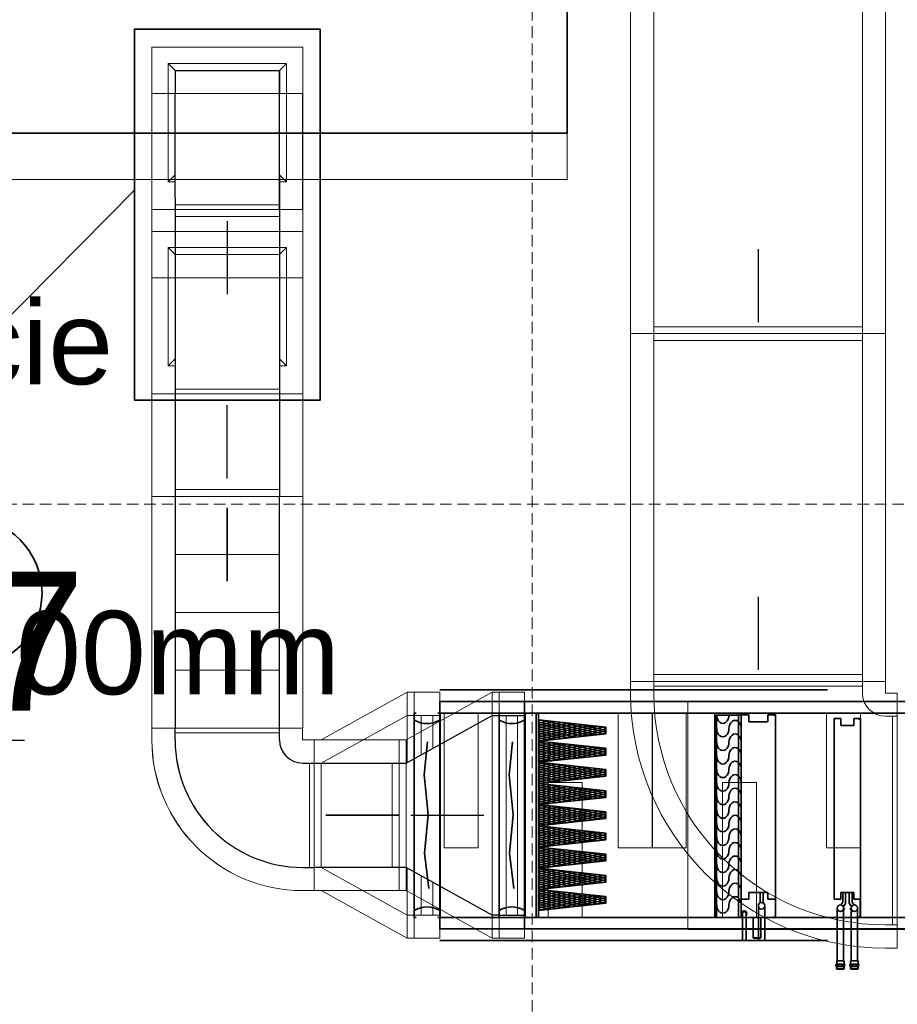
# Model space of a CAD drawing. Header units: millimetres. Extents: x -1465 to 393277, y -3788 to 454312.
# Tile 135 of 256: x 27520 to 31304, y 6841 to 11088. Entities that reach past the tile are written whole.
import ezdxf

# ---------------------------------------------------------------- set-up
doc = ezdxf.new("R2010")
doc.units = ezdxf.units.MM
doc.header["$XCLIPFRAME"] = 2
doc.linetypes.add('DASHED', pattern=[0.75, 0.5, -0.25])
doc.linetypes.add('Dashed2cust', pattern=[50, 25, -25])
for name, color, linetype in [('#Przebicia', 8, 'Continuous'), ('FLUID-N1', 8, 'Continuous'), ('FLUID-N1-150-ARRDU', 8, 'Continuous'), ('FLUID-N1-INS', 8, 'Continuous'), ('FLUID-W1', 8, 'Continuous'), ('FLUID-W1-150-ARRDU', 8, 'Continuous'), ('FLUID-W1-INS', 8, 'Continuous'), ('FLUID-WD3-150-ARRGR', 8, 'Continuous'), ('IS_Text_Pion_Wodociag', 8, 'Continuous'), ('Konstrukcja - Siatka mod', 8, 'Continuous'), ('Konstrukcja - Stropy', 8, 'Continuous'), ('kontury', 8, 'Continuous')]:
    doc.layers.add(name, color=color, linetype=linetype)
doc.styles.add('STYL_AUTOMATYCZNY_1', font='ARIALN.TTF')
picture_1 = doc.add_image_def('image2.bmp', size_in_pixel=(2333, 386))

msp = doc.modelspace()

# ---------------------------------------------------------------- linework, layer by layer
at = {"layer": '#Przebicia', "color": 8, "linetype": 'Continuous', "lineweight": 35, "ltscale": 100}
for p, q in [((29880, 10599), (29880, 11328.9)), ((26075.9, 10599), (29880, 10599))]:
    msp.add_line(p, q, dxfattribs=at)
at = {"color": 8, "linetype": 'Continuous', "lineweight": 35, "ltscale": 100}
for p, q in [((28014.9, 11046.9), (28014.9, 9446.9)), ((28014.9, 11046.9), (28814.9, 11046.9)), ((27338, 9667.7), (28016.9, 10353.5)), ((31921, 8147.3), (29331, 8147.3)), ((29331, 8097.3), (29331, 8147.3)), ((31921, 8147.3), (29697, 8147.3)), ((29697, 8097.3), (29697, 8147.3)), ((29331, 7216.3), (29331, 8097.3)), ((29333, 7216.3), (29333, 8097.3)), ((31921, 8097.3), (29333, 8097.3)), ((29697, 7216.3), (29697, 8097.3)), ((29699, 7216.3), (29699, 8097.3)), ((31921, 8097.3), (29699, 8097.3)), ((30517.4, 7216.3), (30517.4, 8097.2)), ((30619, 8097.2), (30517.4, 8097.2)), ((30631, 8088.3), (30525, 8088.3)), ((30525, 7216.3), (30525, 8088.3)), ((30619, 7216.3), (30619, 8097.2)), ((30779, 8097.2), (30619, 8097.2)), ((30619, 7216.3), (30619, 8097.2)), ((30631, 8089.3), (30663.7, 8089.3)), ((30631, 8039.3), (30631, 8089.3)), ((30631, 8088.3), (30631, 7216.3)), ((30663.7, 8059.3), (30663.7, 8089.3)), ((30746.2, 8089.3), (30746.2, 8059.3)), ((30746.2, 8089.3), (30779, 8089.3)), ((30779, 7216.3), (30779, 8097.2)), ((30779, 8089.3), (30779, 8039.3)), ((31032, 8039.3), (31032, 8074.3)), ((31032, 8074.3), (31061, 8074.3)), ((31061, 8044.3), (31061, 8074.3)), ((31116, 8074.3), (31116, 8044.3)), ((31116, 8074.3), (31145, 8074.3)), ((31145, 8074.3), (31145, 8039.3)), ((29331, 8067.3), (29333, 8067.3)), ((29697, 8067.3), (29699, 8067.3)), ((29757, 8063.3), (29771.4, 8066.4)), ((29757, 8053.6), (29801, 8063.2)), ((29757, 8043.9), (29830.7, 8060)), ((30008.3, 8003.7), (29757, 8058.9)), ((29757, 8034.1), (29860.4, 8056.9)), ((29757, 8024.4), (29890, 8053.7)), ((29757, 8014.7), (29919.7, 8050.5)), ((29978.6, 8000.5), (29757, 8049.2)), ((29757, 8005), (29949.3, 8047.3)), ((29757, 7995.3), (29979, 8044.1)), ((29757, 7985.6), (30008.7, 8040.9)), ((29949, 7997.3), (29757, 8039.5)), ((29919.3, 7994.1), (29757, 8029.7)), ((30037.9, 8006.9), (29762.4, 8067.4)), ((29763.5, 7977.3), (30038.3, 8037.7)), ((30047, 8014.6), (29849, 8058.1)), ((29850.2, 7986.6), (30047, 8029.9)), ((30047, 8024.3), (29935.7, 8048.7)), ((30047, 8034), (30022.3, 8039.4)), ((30631, 7329.3), (30631, 8039.3)), ((30746.2, 8059.3), (30663.7, 8059.3)), ((30779, 7329.3), (30779, 8039.3)), ((31032, 7329.3), (31032, 8039.3)), ((31116, 8044.3), (31061, 8044.3)), ((31145, 7329.3), (31145, 8039.3)), ((29889.6, 7990.9), (29757, 8020)), ((29860, 7987.7), (29757, 8010.3)), ((29830.3, 7984.5), (29757, 8000.6)), ((29800.6, 7981.3), (29757, 7990.9)), ((29936.8, 7996), (30047, 8020.2)), ((30023.4, 8005.3), (30047, 8010.5)), ((29771, 7978.1), (29757, 7981.2)), ((29757, 7975.9), (29759.2, 7976.4)), ((29757, 7966.2), (29788.9, 7973.2)), ((30020.4, 7913.6), (29757, 7971.5)), ((29757, 7956.5), (29818.5, 7970)), ((29757, 7946.8), (29848.2, 7966.8)), ((29757, 7937), (29877.9, 7963.6)), ((29990.8, 7910.4), (29757, 7961.8)), ((29757, 7927.3), (29907.5, 7960.4)), ((29757, 7917.6), (29937.2, 7957.2)), ((29757, 7907.9), (29966.9, 7954)), ((29961.1, 7907.2), (29757, 7952.1)), ((29757, 7898.2), (29996.5, 7950.8)), ((29757, 7888.5), (30026.2, 7947.6)), ((29931.4, 7904), (29757, 7942.4)), ((30047, 7917.5), (29797.9, 7972.2)), ((29814.7, 7891.5), (30047, 7942.5)), ((30047, 7927.2), (29884.5, 7962.9)), ((30047, 7936.9), (29971.2, 7953.6)), ((29901.8, 7900.8), (29757, 7932.7)), ((29872.1, 7897.6), (29757, 7922.9)), ((29842.5, 7894.5), (29757, 7913.2)), ((29812.8, 7891.3), (29757, 7903.5)), ((29901.3, 7900.8), (30047, 7932.8)), ((29988, 7910.1), (30047, 7923.1)), ((29783.1, 7888.1), (29757, 7893.8)), ((30032.6, 7823.6), (29757, 7884.1)), ((29757, 7878.8), (29776.7, 7883.1)), ((29757, 7869.1), (29806.4, 7879.9)), ((29757, 7859.4), (29836.1, 7876.7)), ((30002.9, 7820.4), (29757, 7874.4)), ((29757, 7849.7), (29865.7, 7873.5)), ((29757, 7840), (29895.4, 7870.4)), ((29757, 7830.2), (29925, 7867.2)), ((29973.3, 7817.2), (29757, 7864.7)), ((29757, 7820.5), (29954.7, 7864)), ((29757, 7810.8), (29984.4, 7860.8)), ((29757, 7801.1), (30014, 7857.6)), ((30047, 7830.1), (29833.4, 7877)), ((30047, 7839.8), (29920, 7867.7)), ((30047, 7849.5), (30006.7, 7858.4)), ((29943.6, 7814), (29757, 7855)), ((29913.9, 7810.8), (29757, 7845.3)), ((29884.3, 7807.6), (29757, 7835.6)), ((29854.6, 7804.4), (29757, 7825.8)), ((29824.9, 7801.2), (29757, 7816.1)), ((29779.2, 7796.3), (30043.7, 7854.4)), ((29865.8, 7805.6), (30047, 7845.4)), ((29952.5, 7814.9), (30047, 7835.7)), ((30039.1, 7824.3), (30047, 7826)), ((29795.3, 7798), (29757, 7806.4)), ((29765.6, 7794.8), (29757, 7796.7)), ((29757, 7791.4), (29764.6, 7793.1)), ((29757, 7781.7), (29794.2, 7789.9)), ((30015.1, 7730.3), (29757, 7787)), ((29757, 7772), (29823.9, 7786.7)), ((29757, 7762.3), (29853.6, 7783.5)), ((29757, 7752.6), (29883.2, 7780.3)), ((29985.4, 7727.1), (29757, 7777.3)), ((29757, 7742.9), (29912.9, 7777.1)), ((29757, 7733.1), (29942.6, 7773.9)), ((30044.7, 7733.5), (29782.2, 7791.2)), ((30047, 7742.7), (29868.9, 7781.8)), ((30047, 7752.4), (29955.5, 7772.5)), ((29757, 7723.4), (29972.2, 7770.7)), ((29955.7, 7723.9), (29757, 7767.6)), ((29757, 7713.7), (30001.9, 7767.5)), ((29757, 7704), (30031.5, 7764.3)), ((29926.1, 7720.7), (29757, 7757.9)), ((29896.4, 7717.5), (29757, 7748.2)), ((29866.8, 7714.3), (29757, 7738.5)), ((29837.1, 7711.2), (29757, 7728.8)), ((29830.3, 7710.4), (30047, 7758)), ((29917, 7719.7), (30047, 7748.3)), ((30003.6, 7729.1), (30047, 7738.6)), ((30047, 7762.1), (30042.1, 7763.2)), ((29807.4, 7708), (29757, 7719)), ((29777.8, 7704.8), (29757, 7709.3)), ((29757, 7694.3), (29782.1, 7699.8)), ((30027.2, 7640.3), (29757, 7699.6)), ((29757, 7684.6), (29811.8, 7696.6)), ((29757, 7674.9), (29841.4, 7693.4)), ((29757, 7665.2), (29871.1, 7690.2)), ((29997.6, 7637.1), (29757, 7689.9)), ((29757, 7655.5), (29900.7, 7687.1)), ((30047, 7645.6), (29817.7, 7696)), ((30047, 7655.3), (29904.4, 7686.7)), ((29757, 7645.8), (29930.4, 7683.9)), ((29757, 7636.1), (29960.1, 7680.7)), ((29967.9, 7633.9), (29757, 7680.2)), ((29757, 7626.3), (29989.7, 7677.5)), ((29757, 7616.6), (30019.4, 7674.3)), ((29938.2, 7630.7), (29757, 7670.5)), ((29908.6, 7627.5), (29757, 7660.8)), ((29878.9, 7624.3), (29757, 7651.1)), ((29794.8, 7615.2), (30047, 7670.6)), ((29881.5, 7624.6), (30047, 7660.9)), ((29968.1, 7633.9), (30047, 7651.2)), ((30047, 7665), (29991, 7677.3)), ((29849.3, 7621.1), (29757, 7641.4)), ((29819.6, 7617.9), (29757, 7631.7)), ((29789.9, 7614.7), (29757, 7621.9)), ((29760.3, 7611.5), (29757, 7612.2)), ((29757, 7606.9), (29769.9, 7609.8)), ((29757, 7597.2), (29799.6, 7606.6)), ((29757, 7587.5), (29829.3, 7603.4)), ((30009.7, 7547), (29757, 7602.5)), ((30039.4, 7550.2), (29766.6, 7610.1)), ((29757, 7577.8), (29858.9, 7600.2)), ((29757, 7568.1), (29888.6, 7597)), ((29757, 7558.4), (29918.3, 7593.8)), ((29980, 7543.8), (29757, 7592.8)), ((29757, 7548.7), (29947.9, 7590.6)), ((29757, 7539), (29977.6, 7587.4)), ((29757, 7529.2), (30007.2, 7584.2)), ((29950.4, 7540.6), (29757, 7583.1)), ((29920.7, 7537.4), (29757, 7573.4)), ((29891.1, 7534.2), (29757, 7563.7)), ((29759.3, 7520.1), (30036.9, 7581)), ((29846, 7529.4), (30047, 7573.5)), ((30047, 7558.2), (29853.2, 7600.8)), ((29932.6, 7538.7), (30047, 7563.8)), ((30047, 7567.9), (29939.8, 7591.5)), ((30047, 7577.7), (30026.5, 7582.2)), ((29861.4, 7531), (29757, 7554)), ((29831.7, 7527.8), (29757, 7544.3)), ((29802.1, 7524.7), (29757, 7534.6)), ((29772.4, 7521.5), (29757, 7524.9)), ((29757, 7519.5), (29757.8, 7519.7)), ((29757, 7509.8), (29787.5, 7516.5)), ((30019.3, 7548), (30047, 7554.1)), ((30021.9, 7456.9), (29757, 7515.1)), ((29757, 7500.1), (29817.1, 7513.3)), ((29757, 7490.4), (29846.8, 7510.1)), ((29757, 7480.7), (29876.4, 7506.9)), ((29992.2, 7453.8), (29757, 7505.4)), ((29757, 7471), (29906.1, 7503.8)), ((29757, 7461.3), (29935.8, 7500.6)), ((29757, 7451.6), (29965.4, 7497.4)), ((29962.5, 7450.6), (29757, 7495.7)), ((29757, 7441.9), (29995.1, 7494.2)), ((29757, 7432.2), (30024.8, 7491)), ((29932.9, 7447.4), (29757, 7486)), ((29903.2, 7444.2), (29757, 7476.3)), ((30047, 7461.1), (29802.1, 7515)), ((29810.5, 7434.2), (30047, 7486.2)), ((30047, 7470.8), (29888.7, 7505.6)), ((29897.1, 7443.5), (30047, 7476.4)), ((30047, 7480.6), (29975.3, 7496.3)), ((29873.6, 7441), (29757, 7466.6)), ((29843.9, 7437.8), (29757, 7456.9)), ((29814.2, 7434.6), (29757, 7447.2)), ((29784.6, 7431.4), (29757, 7437.5)), ((29983.8, 7452.8), (30047, 7466.7)), ((30034, 7366.9), (29757, 7427.8)), ((29757, 7422.4), (29775.3, 7426.5)), ((29757, 7412.7), (29805, 7423.3)), ((29757, 7403), (29834.6, 7420.1)), ((30004.4, 7363.7), (29757, 7418)), ((29757, 7393.3), (29864.3, 7416.9)), ((29757, 7383.6), (29894, 7413.7)), ((29757, 7373.9), (29923.6, 7410.5)), ((29974.7, 7360.5), (29757, 7408.3)), ((29757, 7364.2), (29953.3, 7407.3)), ((29757, 7354.5), (29982.9, 7404.1)), ((29757, 7344.8), (30012.6, 7400.9)), ((29945, 7357.3), (29757, 7398.6)), ((29915.4, 7354.1), (29757, 7388.9)), ((29775, 7339), (30042.3, 7397.7)), ((30047, 7373.8), (29837.6, 7419.8)), ((29861.6, 7348.3), (30047, 7389.1)), ((30047, 7383.5), (29924.2, 7410.4)), ((30047, 7393.2), (30010.8, 7401.1)), ((29885.7, 7350.9), (29757, 7379.2)), ((29856, 7347.7), (29757, 7369.5)), ((29826.4, 7344.5), (29757, 7359.8)), ((29796.7, 7341.4), (29757, 7350.1)), ((29948.3, 7357.7), (30047, 7379.4)), ((30034.9, 7367), (30047, 7369.6)), ((29767.1, 7338.2), (29757, 7340.4)), ((29757, 7335.1), (29763.2, 7336.4)), ((29757, 7325.3), (29792.8, 7333.2)), ((30016.5, 7273.6), (29757, 7330.7)), ((29757, 7315.6), (29822.5, 7330)), ((29757, 7305.9), (29852.1, 7326.8)), ((29757, 7296.2), (29881.8, 7323.6)), ((29986.8, 7270.5), (29757, 7321)), ((29757, 7286.5), (29911.5, 7320.4)), ((29757, 7276.8), (29941.1, 7317.3)), ((29757, 7267.1), (29970.8, 7314.1)), ((29957.2, 7267.3), (29757, 7311.2)), ((29757, 7257.4), (30000.4, 7310.9)), ((29757, 7247.7), (30030.1, 7307.7)), ((30046.2, 7276.8), (29786.4, 7333.9)), ((30047, 7286.4), (29873, 7324.6)), ((30047, 7296.1), (29959.7, 7315.3)), ((30047, 7305.8), (30046.3, 7305.9)), ((30631, 7329.3), (30631, 7294.3)), ((30663.7, 7324.3), (30663.7, 7294.3)), ((30746.2, 7324.3), (30663.7, 7324.3)), ((30725.1, 7324.3), (30712.4, 7324.3)), ((30712.4, 7278.8), (30712.4, 7324.3)), ((30712.4, 7281.9), (30712.4, 7324.3)), ((30725.1, 7324.3), (30712.4, 7324.3)), ((30725.1, 7278.8), (30725.1, 7324.3)), ((30725.1, 7281.4), (30725.1, 7324.3)), ((30746.2, 7294.3), (30746.2, 7324.3)), ((30779, 7329.3), (30779, 7216.3)), ((31032, 7329.3), (31032, 7294.3)), ((31116, 7324.3), (31061, 7324.3)), ((31061, 7324.3), (31061, 7294.3)), ((31068.4, 7281.4), (31068.4, 7324.3)), ((31081.1, 7281.9), (31081.1, 7324.3)), ((31095.9, 7281.9), (31095.9, 7324.3)), ((31108.6, 7281.4), (31108.6, 7324.3)), ((31116, 7294.3), (31116, 7324.3)), ((31145, 7329.3), (31145, 7216.3)), ((29927.5, 7264.1), (29757, 7301.5)), ((29897.9, 7260.9), (29757, 7291.8)), ((29868.2, 7257.7), (29757, 7282.1)), ((29838.5, 7254.5), (29757, 7272.4)), ((29808.9, 7251.3), (29757, 7262.7)), ((29826.1, 7253.2), (30047, 7301.7)), ((29912.8, 7262.5), (30047, 7292)), ((29999.4, 7271.8), (30047, 7282.3)), ((30663.7, 7294.3), (30631, 7294.3)), ((30704.7, 7266.3), (30704.7, 7116.3)), ((30732.7, 7116.3), (30732.7, 7266.3)), ((30779, 7294.3), (30746.2, 7294.3)), ((30778, 7294.3), (30778, 7217.3)), ((31061, 7294.3), (31032, 7294.3)), ((31060.3, 7269.9), (31068.4, 7281.4)), ((31070.7, 7262.6), (31078.5, 7273.7)), ((31106.2, 7262.6), (31098.5, 7273.7)), ((31116.7, 7269.9), (31108.6, 7281.4)), ((31145, 7294.3), (31116, 7294.3)), ((31144, 7294.3), (31144, 7217.3)), ((29331, 7246.3), (29333, 7246.3)), ((29697, 7246.3), (29699, 7246.3)), ((29779.2, 7248.1), (29757, 7253)), ((30635.7, 7233.4), (30635.7, 7116.3)), ((30651.7, 7233.4), (30651.7, 7116.3)), ((31044.4, 7256.1), (31044.4, 7029.3)), ((31072.4, 7256.1), (31072.4, 7029.3)), ((31072.4, 7252.3), (31074.5, 7256)), ((31072.4, 7249.3), (31075.8, 7255.2)), ((31075.8, 7255.2), (31074.5, 7256)), ((31101.2, 7255.2), (31102.5, 7256)), ((31109.2, 7241.4), (31101.2, 7255.2)), ((31110.5, 7242.1), (31102.5, 7256)), ((31104.7, 7257.3), (31104.4, 7254.6)), ((31104.6, 7241), (31104.6, 7029.3)), ((31109.2, 7241.4), (31110.5, 7242.1)), ((31132.6, 7256.1), (31132.6, 7029.3)), ((29331, 7216.3), (29331, 7166.3)), ((31921, 7216.3), (29333, 7216.3)), ((29697, 7216.3), (29697, 7166.3)), ((31921, 7216.3), (29699, 7216.3)), ((30517.4, 7216.3), (30619, 7216.3)), ((30631, 7216.3), (30525, 7216.3)), ((30619, 7216.3), (30698.9, 7216.3)), ((30683, 7216.3), (30683, 7127.8)), ((30699.1, 7216.3), (30779, 7216.3)), ((30715, 7216.3), (30715, 7127.8)), ((30769, 7217.3), (30769, 7216.3)), ((30778, 7217.3), (30769, 7217.3)), ((30779, 7216.3), (30769, 7216.3)), ((31144, 7217.3), (31135, 7217.3)), ((31135, 7217.3), (31135, 7216.3)), ((31145, 7216.3), (31135, 7216.3)), ((31921, 7166.3), (29331, 7166.3)), ((31921, 7166.3), (29697, 7166.3)), ((30635.7, 7116.3), (30651.7, 7116.3)), ((30683, 7127.8), (30715, 7127.8)), ((30683.5, 7127.3), (30683, 7127.8)), ((30683.5, 7127.3), (30714.5, 7127.3)), ((30704.7, 7116.3), (30732.7, 7116.3)), ((30715, 7127.8), (30714.5, 7127.3)), ((31038.7, 7013.2), (31038.7, 7007.5)), ((31042.4, 7029.3), (31042.4, 7014.3)), ((31058.4, 7029.3), (31042.4, 7029.3)), ((31074.4, 7014.3), (31042.4, 7014.3)), ((31048.5, 7013.2), (31048.5, 7007.5)), ((31058.4, 7029.3), (31074.4, 7029.3)), ((31068.2, 7013.2), (31068.2, 7007.5)), ((31068.2, 7013.2), (31068.2, 7007.5)), ((31074.4, 7029.3), (31074.4, 7014.3)), ((31074.4, 7029.3), (31074.4, 7014.3)), ((31078, 7007.5), (31078, 7013.2)), ((31078, 7007.5), (31078, 7013.2)), ((31099, 7007.5), (31099, 7013.2)), ((31102.6, 7029.3), (31102.6, 7014.3)), ((31118.6, 7029.3), (31102.6, 7029.3)), ((31102.6, 7014.3), (31134.6, 7014.3)), ((31108.8, 7013.2), (31108.8, 7007.5)), ((31118.6, 7029.3), (31134.6, 7029.3)), ((31128.4, 7013.2), (31128.4, 7007.5)), ((31134.6, 7029.3), (31134.6, 7014.3)), ((31138.2, 7013.2), (31138.2, 7007.5)), ((31041.9, 7004.8), (31043.4, 7006.3)), ((31041.9, 7004.8), (31041.9, 6994.8)), ((31041.9, 7004.8), (31074.9, 7004.8)), ((31041.9, 6994.8), (31043.4, 6993.3)), ((31041.9, 6994.8), (31074.9, 6994.8)), ((31043.4, 7006.3), (31043.4, 6993.3)), ((31058.4, 7006.3), (31043.4, 7006.3)), ((31058.4, 6993.3), (31043.4, 6993.3)), ((31058.4, 7006.3), (31073.4, 7006.3)), ((31058.4, 6993.3), (31073.4, 6993.3)), ((31073.4, 7006.3), (31073.4, 6993.3)), ((31074.9, 7004.8), (31073.4, 7006.3)), ((31073.4, 7006.3), (31073.4, 6993.3)), ((31074.9, 7004.8), (31073.4, 7006.3)), ((31074.9, 6994.8), (31073.4, 6993.3)), ((31074.9, 6994.8), (31073.4, 6993.3)), ((31074.9, 7004.8), (31074.9, 6994.8)), ((31074.9, 7004.8), (31074.9, 6994.8)), ((31102.1, 7004.8), (31103.6, 7006.3)), ((31135.1, 7004.8), (31102.1, 7004.8)), ((31102.1, 7004.8), (31102.1, 6994.8)), ((31135.1, 6994.8), (31102.1, 6994.8)), ((31102.1, 6994.8), (31103.6, 6993.3)), ((31118.6, 7006.3), (31103.6, 7006.3)), ((31103.6, 7006.3), (31103.6, 6993.3)), ((31118.6, 6993.3), (31103.6, 6993.3)), ((31118.6, 7006.3), (31133.6, 7006.3)), ((31118.6, 6993.3), (31133.6, 6993.3)), ((31135.1, 7004.8), (31133.6, 7006.3)), ((31133.6, 7006.3), (31133.6, 6993.3)), ((31135.1, 6994.8), (31133.6, 6993.3)), ((31135.1, 7004.8), (31135.1, 6994.8))]:
    msp.add_line(p, q, dxfattribs=at)
at = {"color": 8, "linetype": 'Dashed2cust', "lineweight": 35, "ltscale": 100}
for p, q in [((35271, 8197.3), (29331, 8197.3)), ((36003, 8197.3), (29697, 8197.3)), ((35271, 7116.3), (29331, 7116.3)), ((36003, 7116.3), (29697, 7116.3))]:
    msp.add_line(p, q, dxfattribs=at)
at = {"color": 8, "linetype": 'DASHED', "lineweight": 35, "ltscale": 100}
for p, q in [((30769, 8089.3), (30769, 8088.1)), ((30769, 8088.1), (30779, 8088.1)), ((31135, 8074.3), (31135, 8073.1)), ((31135, 8073.1), (31145, 8073.1))]:
    msp.add_line(p, q, dxfattribs=at)
at = {"color": 8, "linetype": 'Continuous', "lineweight": 35, "ltscale": 100, "flags": 128}
for points in [[(28014.9, 9446.9), (28814.9, 9446.9), (28814.9, 11046.9), (28014.9, 11046.9)], [(29330.9, 8147.3), (36003, 8147.3), (36003, 7166.3), (29330.9, 7166.3)]]:
    msp.add_lwpolyline(points, close=True, dxfattribs=at)
for points in [[(29229.6, 7216.3), (29221, 7216.3), (29221, 8097.3), (29229.6, 8097.3)], [(29322.4, 7216.3), (29331, 7216.3), (29331, 8097.3), (29322.4, 8097.3)], [(29595.6, 7216.3), (29587, 7216.3), (29587, 8097.3), (29595.6, 8097.3)], [(29688.4, 7216.3), (29697, 7216.3), (29697, 8097.3), (29688.4, 8097.3)], [(29278.1, 7973.7), (29264.5, 7831.4), (29281.3, 7658.1), (29265.6, 7493.1), (29284.4, 7340.5)], [(29644.1, 7973.7), (29630.5, 7831.4), (29647.3, 7658.1), (29631.6, 7493.1), (29650.4, 7340.5)]]:
    msp.add_lwpolyline(points, dxfattribs=at)
at = {"color": 8, "linetype": 'Continuous', "lineweight": 35, "ltscale": 100}
for centre in [(30718.7, 7266.3), (31058.4, 7256.1), (31118.6, 7256.1)]:
    msp.add_circle(centre, 14, dxfattribs=at)
for centre, radius, start, end in [((31066.8, 7281.9), 14.3, 325, 0), ((31110.2, 7281.9), 14.3, 180, 215), ((30643.7, 7233.4), 11, 316.6582, 223.3418), ((30643.7, 7233.4), 10, 323.1301, 216.8699), ((30643.7, 7233.4), 8, 0, 180), ((31071.3, 7258.3), 3.92, 283.8252, 323.3904), ((31105.6, 7258.3), 3.92, 216.6096, 256.1748), ((31114.1, 7243.7), 3.92, 163.8252, 203.3904), ((31043.6, 7003.7), 10.7, 62.6094, 117.3906), ((31043.6, 7017), 10.7, 242.6094, 297.3906), ((31058.4, 6973.5), 40.9, 76.1063, 103.8937), ((31058.4, 7047.2), 40.9, 256.1063, 283.8937), ((31073.1, 7003.7), 10.7, 62.6094, 117.3906), ((31073.1, 7003.7), 10.7, 62.6094, 117.3906), ((31073.1, 7017), 10.7, 242.6094, 297.3906), ((31073.1, 7017), 10.7, 242.6094, 297.3906), ((31103.9, 7003.7), 10.7, 62.6094, 117.3906), ((31103.9, 7017), 10.7, 242.6094, 297.3906), ((31118.6, 6973.5), 40.9, 76.1063, 103.8937), ((31118.6, 7047.2), 40.9, 256.1063, 283.8937), ((31133.3, 7003.7), 10.7, 62.6094, 117.3906), ((31133.3, 7017), 10.7, 242.6094, 297.3906)]:
    msp.add_arc(centre, radius, start, end, dxfattribs=at)
for centre, major_axis, ratio, start_param, end_param in [((30551.5, 8088.7), (0, 35.7), 0.741747, 1.570796, 4.712389), ((29275.9, 8433.7), (0, -381.9), 0.507675, 5.996277, 6.570093), ((29641.9, 8433.7), (0, -381.9), 0.507675, 5.996277, 6.570093), ((30551.5, 8030.2), (0, 35.7), 0.741747, 1.570796, 4.712389), ((30604.5, 8030.2), (0, 35.7), 0.741747, 4.712389, 7.853982), ((30604.5, 7971.7), (0, 35.7), 0.741747, 4.712389, 7.853982), ((30551.5, 7971.7), (0, 35.7), 0.741747, 1.570796, 4.712389), ((30604.5, 7913.2), (0, 35.7), 0.741747, 4.712389, 7.853982), ((30551.5, 7913.2), (0, 35.7), 0.741747, 1.570796, 4.712389), ((30604.5, 7854.7), (0, 35.7), 0.741747, 4.712389, 7.853982), ((30551.5, 7854.7), (0, 35.7), 0.741747, 1.570796, 4.712389), ((30604.5, 7796.2), (0, 35.7), 0.741747, 4.712389, 7.853982), ((30551.5, 7796.2), (0, 35.7), 0.741747, 1.570796, 4.712389), ((30604.5, 7737.7), (0, 35.7), 0.741747, 4.712389, 7.853982), ((30551.5, 7737.7), (0, 35.7), 0.741747, 1.570796, 4.712389), ((30604.5, 7679.2), (0, 35.7), 0.741747, 4.712389, 7.853982), ((30551.5, 7679.2), (0, 35.7), 0.741747, 1.570796, 4.712389), ((30604.5, 7620.7), (0, 35.7), 0.741747, 4.712389, 7.853982), ((30551.5, 7620.7), (0, 35.7), 0.741747, 1.570796, 4.712389), ((30551.5, 7562.2), (0, 35.7), 0.741747, 1.570796, 4.712389), ((30604.5, 7562.2), (0, 35.7), 0.741747, 4.712389, 7.853982), ((30604.5, 7503.7), (0, 35.7), 0.741747, 4.712389, 7.853982), ((30551.5, 7503.7), (0, 35.7), 0.741747, 1.570796, 4.712389), ((30604.5, 7445.2), (0, 35.7), 0.741747, 4.712389, 7.853982), ((30551.5, 7445.2), (0, 35.7), 0.741747, 1.570796, 4.712389), ((30604.5, 7386.8), (0, 35.7), 0.741747, 4.712389, 7.853982), ((30551.5, 7386.8), (0, 35.7), 0.741747, 1.570796, 4.712389), ((30604.5, 7328.3), (0, 35.7), 0.741747, 4.712389, 7.853982), ((30551.5, 7328.3), (0, 35.7), 0.741747, 1.570796, 4.712389), ((30604.5, 7269.8), (0, 35.7), 0.741747, 4.712389, 7.853982), ((29276.1, 6880), (0, -381.9), 0.507675, 2.854685, 3.428501), ((29642.1, 6880), (0, -381.9), 0.507675, 2.854685, 3.428501), ((30551.5, 7269.8), (0, 35.7), 0.741747, 1.570796, 4.712389)]:
    msp.add_ellipse(centre, major_axis=major_axis, ratio=ratio, start_param=start_param, end_param=end_param, dxfattribs=at)
at = {"layer": 'FLUID-N1', "color": 8, "linetype": 'Continuous', "lineweight": 13, "ltscale": 100}
for p, q in [((30253.6, 11233.8), (30253.6, 9733.8)), ((31153.6, 9733.8), (31153.6, 11233.8)), ((28190.2, 10074.9), (28160.2, 10104.9)), ((28160.2, 10104.9), (28190.2, 10074.9)), ((28190.2, 10074.9), (28640.2, 10074.9)), ((28190.2, 10074.9), (28190.2, 9974.9)), ((28670.2, 10104.9), (28640.2, 10074.9)), ((28640.2, 10074.9), (28670.2, 10104.9)), ((28640.2, 10074.9), (28640.2, 9974.9)), ((28190.2, 9524.9), (28190.2, 9974.9)), ((28640.2, 9524.9), (28640.2, 9974.9)), ((30253.6, 9733.8), (30253.6, 8233.8)), ((31153.6, 8233.8), (31153.6, 9733.8)), ((28160.2, 9594.9), (28190.2, 9624.9)), ((28160.2, 9594.9), (28190.2, 9624.9)), ((28670.2, 9594.9), (28640.2, 9624.9)), ((28670.2, 9594.9), (28640.2, 9624.9)), ((28190.2, 9524.9), (28190.2, 9494.9)), ((28640.2, 9524.9), (28640.2, 9494.9)), ((28190.2, 9494.9), (28190.2, 9474.9)), ((28190.2, 9474.8), (28190.2, 9031.8)), ((28640.2, 9494.9), (28640.2, 9474.9)), ((28640.2, 9474.8), (28640.2, 9031.8)), ((28190.2, 9031.8), (28190.2, 8031.8)), ((28640.2, 9031.8), (28640.2, 8031.8)), ((30253.6, 8233.8), (30253.6, 8183.8)), ((31153.6, 8183.8), (31153.6, 8233.8)), ((29190.9, 8087.4), (28819.9, 7881.9)), ((29220.9, 8087.4), (29190.9, 8087.4)), ((29220.9, 8087.4), (29330.9, 8087.4)), ((31303.6, 8083.8), (31253.6, 8083.8)), ((28189.9, 7981.8), (28189.9, 8031.8)), ((28739.9, 7431.8), (28740.2, 7431.8)), ((29190.9, 7226.4), (28819.9, 7431.9)), ((29220.9, 7226.4), (29190.9, 7226.4)), ((29220.9, 7226.4), (29330.9, 7226.4)), ((31253.6, 7183.8), (31303.6, 7183.8))]:
    msp.add_line(p, q, dxfattribs=at)
at = {"layer": 'FLUID-N1', "color": 8, "linetype": 'Continuous', "lineweight": 18, "ltscale": 100}
for p, q in [((28160.2, 10104.9), (28160.2, 9594.9)), ((28670.2, 10104.9), (28160.2, 10104.9)), ((28160.2, 10104.9), (28670.2, 10104.9)), ((28160.2, 9594.9), (28160.2, 10104.9)), ((28670.2, 9594.9), (28670.2, 10104.9)), ((28670.2, 10104.9), (28670.2, 9594.9)), ((30253.6, 9763.8), (31153.6, 9763.8)), ((30253.6, 9703.8), (31153.6, 9703.8)), ((28160.2, 9594.9), (28190.2, 9594.9)), ((28190.2, 9594.9), (28160.2, 9594.9)), ((28640.2, 9594.9), (28670.2, 9594.9)), ((28670.2, 9594.9), (28640.2, 9594.9)), ((28190.2, 9494.9), (28640.2, 9494.9)), ((28190.2, 9494.9), (28640.2, 9494.9)), ((28640.2, 9444.8), (28190.2, 9444.8)), ((28640.2, 9061.8), (28190.2, 9061.8)), ((28415.2, 8781.8), (28190.2, 8781.8)), ((28415.2, 8531.8), (28640.2, 8531.8)), ((28415.2, 8281.8), (28190.2, 8281.8)), ((30253.6, 8263.8), (31153.6, 8263.8)), ((30253.6, 8213.8), (31153.6, 8213.8)), ((29250.9, 8087.4), (29250.9, 7917.9)), ((29300.9, 8087.4), (29300.9, 7945.6)), ((31283.6, 7183.8), (31283.6, 8083.8)), ((28159.9, 8031.8), (28160.2, 8031.8)), ((29330.9, 8062.2), (29330.9, 7962.2)), ((28190.2, 8011.8), (28189.9, 8011.8)), ((29190.9, 7984.7), (29190.9, 7884.7)), ((29190.9, 7884.7), (29190.9, 7984.7)), ((29220.9, 8001.3), (29220.9, 7901.3)), ((29220.9, 7901.3), (29220.9, 8001.3)), ((29190.9, 7429.2), (29190.9, 7329.2)), ((29190.9, 7329.2), (29190.9, 7429.2)), ((29220.9, 7412.6), (29220.9, 7312.6)), ((29220.9, 7312.6), (29220.9, 7412.6)), ((29250.9, 7396), (29250.9, 7226.4)), ((29300.9, 7368.3), (29300.9, 7226.4)), ((29330.9, 7351.7), (29330.9, 7251.7))]:
    msp.add_line(p, q, dxfattribs=at)
at = {"layer": 'FLUID-N1', "color": 8, "linetype": 'Continuous', "lineweight": 13, "ltscale": 100}
for centre, radius in [((31253.6, 8183.8), 1000), ((31253.6, 8183.8), 1000), ((31253.6, 8183.8), 100), ((31253.6, 8183.8), 100), ((28739.9, 7981.8), 550), ((28739.9, 7981.8), 550)]:
    msp.add_arc(centre, radius, 180, 270, dxfattribs=at)
at = {"layer": 'FLUID-N1-150-ARRDU', "color": 8, "linetype": 'Continuous', "lineweight": 25, "ltscale": 100, "flags": 128}
for points in [[(30703.6, 10098.8), (30703.6, 9783.8)], [(28415.2, 9109.8), (28415.2, 9424.8)], [(28415.2, 8666.8), (28415.2, 8981.8)], [(30703.6, 8598.8), (30703.6, 8283.8)], [(29154.9, 7656.9), (28839.9, 7656.9)]]:
    msp.add_lwpolyline(points, dxfattribs=at)
at = {"layer": 'FLUID-N1-INS', "color": 8, "linetype": 'Continuous', "lineweight": 13, "ltscale": 100}
for p, q in [((30153.6, 9733.8), (30153.6, 11233.8)), ((31253.6, 11233.8), (31253.6, 9733.8)), ((28090.2, 10174.9), (28090.2, 9974.9)), ((28090.2, 10174.9), (28740.2, 10174.9)), ((28740.2, 10174.9), (28740.2, 9974.9)), ((28090.2, 9474.9), (28090.2, 9974.9)), ((28090.2, 9974.9), (28740.2, 9974.9)), ((28740.2, 9974.9), (28740.2, 9474.9)), ((31253.6, 9733.8), (30153.6, 9733.8)), ((30153.6, 8233.8), (30153.6, 9733.8)), ((31253.6, 9733.8), (30153.6, 9733.8)), ((31253.6, 9733.8), (31253.6, 8233.8)), ((28740.2, 9474.9), (28090.2, 9474.9)), ((28090.2, 9474.8), (28090.2, 9031.8)), ((28740.2, 9474.8), (28090.2, 9474.8)), ((28740.2, 9031.8), (28740.2, 9474.8)), ((28090.2, 8031.8), (28090.2, 9031.8)), ((28740.2, 9031.8), (28090.2, 9031.8)), ((28090.2, 9031.8), (28740.2, 9031.8)), ((28740.2, 9031.8), (28740.2, 8031.8)), ((31253.6, 8233.8), (30153.6, 8233.8)), ((30153.7, 8233.8), (30153.7, 8183.8)), ((31253.5, 8183.8), (31253.5, 8233.8)), ((29190.9, 8187.4), (28819.9, 7981.9)), ((29190.9, 8187.4), (29220.9, 8187.4)), ((29190.9, 8187.4), (29190.9, 7984.7)), ((29220.9, 8187.4), (29330.9, 8187.4)), ((29220.9, 8187.4), (29220.9, 8001.3)), ((29220.9, 8001.3), (29220.9, 8187.4)), ((29330.9, 8187.4), (29330.9, 8062.2)), ((31303.6, 8183.7), (31253.6, 8183.7)), ((31303.6, 7083.9), (31303.6, 8183.7)), ((28090.2, 8031.8), (28090, 8031.8)), ((28090, 8031.8), (28090, 7981.8)), ((28090.3, 8031.8), (28090.2, 8031.8)), ((28740.2, 8031.8), (28740.1, 8031.8)), ((28789.9, 7981.9), (28789.9, 7981.9)), ((28789.9, 7981.9), (28819.9, 7981.9)), ((28819.9, 7981.9), (28819.9, 7981.9)), ((28739.9, 7331.9), (28789.9, 7331.9)), ((28789.9, 7331.9), (28789.9, 7331.9)), ((29190.9, 7126.4), (28820, 7331.9)), ((29190.9, 7329.2), (29190.9, 7126.4)), ((29220.9, 7312.6), (29220.9, 7126.4)), ((29220.9, 7126.4), (29220.9, 7312.6)), ((29330.9, 7251.7), (29330.9, 7126.4)), ((29220.9, 7126.4), (29190.9, 7126.4)), ((29330.9, 7126.4), (29220.9, 7126.4)), ((31253.6, 7083.9), (31303.6, 7083.9))]:
    msp.add_line(p, q, dxfattribs=at)
for centre, radius in [((31253.6, 8183.8), 1099.9), ((31253.6, 8183.8), 0.1), ((28739.9, 7981.8), 649.9)]:
    msp.add_arc(centre, radius, 180, 270, dxfattribs=at)
at = {"layer": 'FLUID-W1', "color": 8, "linetype": 'Continuous', "lineweight": 18, "ltscale": 100}
for p, q in [((28160.2, 10898.9), (28160.2, 10388.9)), ((28160.2, 10898.9), (28160.2, 10898.9)), ((28160.2, 10898.9), (28670.2, 10898.9)), ((28160.2, 10388.9), (28160.2, 10898.9)), ((28670.2, 10898.9), (28670.2, 10388.9)), ((28640.2, 10418.9), (28640.2, 10868.9)), ((28640.2, 10868.9), (28640.2, 10418.9)), ((28160.2, 10388.9), (28160.2, 10388.9)), ((28190.2, 10388.9), (28160.2, 10388.9)), ((28670.2, 10388.9), (28640.2, 10388.9)), ((28190.2, 10288.9), (28640.2, 10288.9)), ((28190.2, 10288.9), (28640.2, 10288.9)), ((28640.2, 10288.9), (28640.2, 10288.9)), ((28640.2, 10288.9), (28640.2, 10288.9)), ((28640.2, 10238.9), (28190.2, 10238.9)), ((28640.2, 9061.9), (28190.2, 9061.9)), ((28670.2, 9031.9), (28415.2, 9031.9)), ((28670.2, 9031.9), (28670.2, 9031.9)), ((28415.2, 8781.9), (28640.2, 8781.9)), ((28415.2, 8531.9), (28190.2, 8531.9)), ((28415.2, 8281.9), (28640.2, 8281.9)), ((29617, 8087.4), (29617, 7226.4)), ((29667, 8087.4), (29667, 7226.4)), ((28640.2, 8011.9), (28190.2, 8011.9)), ((28790.2, 7911.9), (28790.2, 7401.9)), ((28770.2, 7881.9), (28770.2, 7431.9)), ((28819.9, 7881.9), (28819.9, 7431.9)), ((29125.9, 7881.9), (29125.9, 7431.9))]:
    msp.add_line(p, q, dxfattribs=at)
at = {"layer": 'FLUID-W1', "color": 8, "linetype": 'Continuous', "lineweight": 25, "ltscale": 100}
for p, q in [((28160.2, 10898.9), (28160.2, 10898.8)), ((28160.2, 10898.9), (28190.2, 10868.9)), ((28640.2, 10868.9), (28670.2, 10898.9)), ((28190.2, 10868.9), (28640.2, 10868.9)), ((28640.2, 10868.9), (28640.2, 10868.9)), ((28640.2, 10868.9), (28640.2, 10868.9)), ((28640.2, 10418.9), (28640.2, 10868.9)), ((28190.2, 10318.9), (28190.2, 10768.9)), ((28640.2, 10318.9), (28640.2, 10768.9)), ((28160.2, 10388.9), (28190.2, 10418.8)), ((28640.2, 10418.9), (28640.2, 10418.9)), ((28670.2, 10388.9), (28640.2, 10418.9)), ((28640.2, 10418.9), (28640.2, 10418.9)), ((28160.2, 10388.9), (28160.2, 10388.9)), ((28190.2, 10318.9), (28190.2, 10288.9)), ((28190.2, 10288.9), (28190.2, 10268.9)), ((28640.2, 10288.9), (28640.2, 10318.9)), ((28640.2, 10318.9), (28640.2, 10288.9)), ((28640.2, 10268.9), (28640.2, 10288.9)), ((28640.2, 10288.9), (28640.2, 10268.9)), ((28190.2, 10268.9), (28190.2, 9031.9)), ((28190.2, 10268.9), (28190.2, 9031.9)), ((28640.2, 10268.9), (28640.2, 9031.9)), ((28190.2, 9031.9), (28190.2, 8031.9)), ((28640.2, 8031.9), (28640.2, 9031.9)), ((29186, 7881.9), (29557, 8087.4)), ((29557, 8087.4), (29587, 8087.4)), ((29587, 8087.4), (29697, 8087.4)), ((28190.2, 7981.9), (28190.2, 8031.9)), ((28640.2, 7981.9), (28640.2, 8031.9)), ((28740.2, 7881.9), (28790.2, 7881.9)), ((28789.9, 7881.9), (29155.9, 7881.9)), ((29156, 7881.9), (29186, 7881.9)), ((28740.2, 7431.9), (28790.2, 7431.9)), ((29155.9, 7431.9), (28789.9, 7431.9)), ((29186, 7431.9), (29156, 7431.9)), ((29557, 7226.4), (29186, 7431.9)), ((29587, 7226.4), (29557, 7226.4)), ((29587, 7226.4), (29697, 7226.4))]:
    msp.add_line(p, q, dxfattribs=at)
msp.add_circle((28415.2, 10643.9), 2.08555037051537e-17, dxfattribs=at)
for radius in [550, 550, 100, 100]:
    msp.add_arc((28740.2, 7981.9), radius, 180, 270, dxfattribs=at)
for centre in [(28190.2, 10768.9), (28190.2, 10768.9), (28640.2, 10768.9), (28640.2, 10768.9), (28640.2, 10318.9), (28640.2, 10318.9)]:
    msp.add_ellipse(centre, major_axis=(0, 100), ratio=0.000122, start_param=0, end_param=1.570796, dxfattribs=at)
at = {"layer": 'FLUID-W1-150-ARRDU', "color": 8, "linetype": 'Continuous', "lineweight": 25, "ltscale": 100, "flags": 128}
for points in [[(28415.2, 10218.9), (28415.2, 9903.9)], [(28415.2, 8981.9), (28415.2, 8666.9)], [(28839.9, 7656.9), (29154.9, 7656.9)], [(29206, 7656.9), (29521, 7656.9)]]:
    msp.add_lwpolyline(points, dxfattribs=at)
at = {"layer": 'FLUID-W1-INS', "color": 8, "linetype": 'Continuous', "lineweight": 13, "ltscale": 100}
for p, q in [((28090.2, 10968.9), (28090.2, 10968.9)), ((28090.2, 10945.3), (28090.2, 10968.9)), ((28090.2, 10968.9), (28740.2, 10968.9)), ((28740.2, 10968.9), (28740.2, 10968.9)), ((28740.2, 10318.9), (28740.2, 10968.9)), ((28740.2, 10968.9), (28740.2, 10968.9)), ((28090.1, 10268.9), (28090.1, 10768.9)), ((28090.1, 10768.9), (28740.1, 10768.9)), ((28740.1, 10768.9), (28740.1, 10268.9)), ((28740.2, 10318.9), (28740.2, 10318.9)), ((28740.2, 10268.9), (28740.2, 10318.9)), ((28740.1, 10268.9), (28090.1, 10268.9)), ((28090.2, 10268.9), (28090.2, 9031.9)), ((28740.2, 10268.9), (28090.2, 10268.9)), ((28740.1, 10268.9), (28740.2, 10268.9)), ((28740.2, 9031.9), (28740.2, 10268.9)), ((28090.2, 9474.8), (28090.2, 9474.9)), ((28090.2, 9031.9), (28090.2, 9131.9)), ((28740.2, 9031.9), (28090.2, 9031.9)), ((28090.2, 8031.9), (28090.2, 9031.9)), ((28090.2, 9031.9), (28415.2, 9031.9)), ((28090.2, 9031.9), (28090.2, 9031.9)), ((28740.2, 9031.9), (28740.2, 8031.9)), ((28740.2, 9031.9), (28740.2, 9031.9)), ((29186, 7981.9), (29557, 8187.4)), ((29587, 8187.4), (29557, 8187.4)), ((29557, 8187.4), (29557, 7126.4)), ((29587, 8187.4), (29697, 8187.4)), ((29587, 8187.4), (29587, 7126.4)), ((29587, 7126.4), (29587, 8187.4)), ((29697, 8187.4), (29697, 7126.4)), ((28740.2, 8031.9), (28090.2, 8031.9)), ((28740.1, 8031.9), (28090.3, 8031.9)), ((28090.3, 8031.9), (28090.3, 7981.9)), ((28740.1, 7981.9), (28740.1, 8031.9)), ((28789.9, 7981.8), (28740.2, 7981.8)), ((29155.9, 7981.9), (28789.9, 7981.9)), ((28789.9, 7981.9), (28789.9, 7331.9)), ((29155.9, 7331.9), (29155.9, 7981.9)), ((29156, 7981.9), (29156, 7331.9)), ((29186, 7981.9), (29156, 7981.9)), ((29186, 7331.9), (29186, 7981.9)), ((28740.2, 7332), (28789.9, 7332)), ((28789.9, 7331.9), (29155.9, 7331.9)), ((29156, 7331.9), (29186, 7331.9)), ((29557, 7126.4), (29186, 7331.9)), ((29557, 7126.4), (29587, 7126.4)), ((29697, 7126.4), (29587, 7126.4))]:
    msp.add_line(p, q, dxfattribs=at)
for radius in [649.9, 0.1]:
    msp.add_arc((28740.2, 7981.9), radius, 180, 270, dxfattribs=at)
for centre in [(28090.2, 10768.9), (28740.2, 10768.9)]:
    msp.add_ellipse(centre, major_axis=(0, 200), ratio=0.000122, start_param=0, end_param=1.570796, dxfattribs=at)
at = {"layer": 'FLUID-WD3-150-ARRGR', "color": 8, "linetype": 'Continuous', "lineweight": 25, "ltscale": 100, "flags": 128}
msp.add_lwpolyline([(27540.5, 7978.9), (27225.5, 7978.9)], dxfattribs=at)
at = {"layer": 'IS_Text_Pion_Wodociag', "color": 8, "linetype": 'Continuous', "lineweight": 35, "ltscale": 100}
msp.add_circle((27292.5, 8615.7), 324, dxfattribs=at)
msp.add_circle((27292.5, 8615.7), 324, dxfattribs=at)
at = {"layer": 'Konstrukcja - Siatka mod', "color": 8, "linetype": 'DASHED', "lineweight": 13, "ltscale": 100}
for p, q in [((29730, 19684.8), (29730, 2720)), ((9382.5, 8998.9), (38827, 8998.9))]:
    msp.add_line(p, q, dxfattribs=at)
at = {"layer": 'Konstrukcja - Stropy', "color": 8, "linetype": 'Continuous', "lineweight": 13, "ltscale": 100, "flags": 128}
msp.add_lwpolyline([(23500.3, 16878.9), (23500.3, 13644.9), (22601.5, 13644.9), (22601.5, 10399), (29880.3, 10399), (29880.3, 16878.9)], close=True, dxfattribs=at)
at = {"layer": 'kontury', "color": 8, "linetype": 'Continuous', "lineweight": 35, "ltscale": 100}
for p, q in [((29747, 7216.3), (29747, 8097.3)), ((29757, 8097.3), (29747, 8097.3)), ((29747, 8097.3), (29747, 7216.3)), ((29757, 7216.3), (29757, 8097.3)), ((29757, 7976.6), (29757, 8068)), ((29757, 8068), (30047, 8036.8)), ((30047, 8036.8), (30047, 8007.8)), ((30047, 8007.8), (29757, 7976.6)), ((29757, 7885.3), (29757, 7976.6)), ((29757, 7976.6), (30047, 7945.4)), ((30047, 7945.4), (30047, 7916.5)), ((30047, 7916.5), (29757, 7885.3)), ((29757, 7793.9), (29757, 7885.3)), ((29757, 7885.3), (30047, 7854)), ((30047, 7825.1), (29757, 7793.9)), ((30047, 7854), (30047, 7825.1)), ((29757, 7702.5), (29757, 7793.9)), ((29757, 7793.9), (30047, 7762.7)), ((30047, 7733.7), (29757, 7702.5)), ((30047, 7762.7), (30047, 7733.7)), ((29757, 7611.2), (29757, 7702.5)), ((29757, 7702.5), (30047, 7671.3)), ((30047, 7671.3), (30047, 7642.4)), ((30047, 7642.4), (29757, 7611.2)), ((29757, 7519.8), (29757, 7611.2)), ((29757, 7611.2), (30047, 7580)), ((30047, 7580), (30047, 7551)), ((30047, 7551), (29757, 7519.8)), ((29757, 7428.4), (29757, 7519.8)), ((29757, 7519.8), (30047, 7488.6)), ((30047, 7488.6), (30047, 7459.7)), ((30047, 7459.7), (29757, 7428.4)), ((29757, 7337.1), (29757, 7428.4)), ((29757, 7428.4), (30047, 7397.2)), ((30047, 7397.2), (30047, 7368.3)), ((30047, 7368.3), (29757, 7337.1)), ((29757, 7245.7), (29757, 7337.1)), ((29757, 7337.1), (30047, 7305.9)), ((30047, 7305.9), (30047, 7276.9)), ((30047, 7276.9), (29757, 7245.7)), ((29747, 7216.3), (29757, 7216.3))]:
    msp.add_line(p, q, dxfattribs=at)
at = {"layer": 'kontury', "color": 8, "linetype": 'Continuous', "lineweight": 13, "ltscale": 100, "flags": 128}
for points in [[(29350, 8097.3), (29496.3, 8097.3), (29496.3, 7516.3), (29350, 7516.3)], [(30247.3, 8097.3), (30101, 8097.3), (30101, 7516.3), (30247.3, 7516.3)], [(30247.7, 8097.3), (30394, 8097.3), (30394, 7516.3), (30247.7, 7516.3)], [(31145, 8097.3), (30998.7, 8097.3), (30998.7, 7516.3), (31145, 7516.3)], [(29798.7, 7797.3), (29945.1, 7797.3), (29945.1, 7216.3), (29798.7, 7216.3)], [(30696.2, 7797.3), (30549.9, 7797.3), (30549.9, 7216.3), (30696.2, 7216.3)]]:
    msp.add_lwpolyline(points, close=True, dxfattribs=at)

# ---------------------------------------------------------------- texts
at = {"layer": '#Przebicia', "color": 8, "linetype": 'Continuous', "lineweight": 35, "insert": (25854.9, 9875.7), "char_height": 360, "width": 1699.909, "attachment_point": 1, "line_spacing_factor": 0.742899, "style": 'STYL_AUTOMATYCZNY_1'}
msp.add_mtext('\\A1;{\\pql;\\fArial|b0|i0|c238|p0;\\W1.000000;Przebicie \\P\\pql;\\fArial|b0|i0|c238|p0;\\W1.000000;w dachu \\fArial|b0|i0|c238|p0;\\W1.000000;800x1600mm\\P\\pql;\\fArial|b0|i0|c238|p0;\\W1.000000; }', dxfattribs=at)
at = {"layer": 'IS_Text_Pion_Wodociag', "color": 8, "linetype": 'Continuous', "lineweight": 35, "insert": (27292.5, 8107.8), "char_height": 600, "attachment_point": 8, "style": 'STYL_AUTOMATYCZNY_1'}
msp.add_mtext('\\A1;{\\pqc;\\fArial|b0|i0|c238|p0;\\W1.000000;K7}', dxfattribs=at)

# ---------------------------------------------------------------- pictures from other files: only their frames are drawn
at = {"color": 8, "lineweight": 13}
image = msp.add_image(picture_1, insert=(30400.7, 7164.1), size_in_units=(5943.4, 983.7), dxfattribs=at)
image.set_boundary_path([(-0.5, -0.5), (2332.5, 385.5)])

doc.saveas('drawing.dxf')
